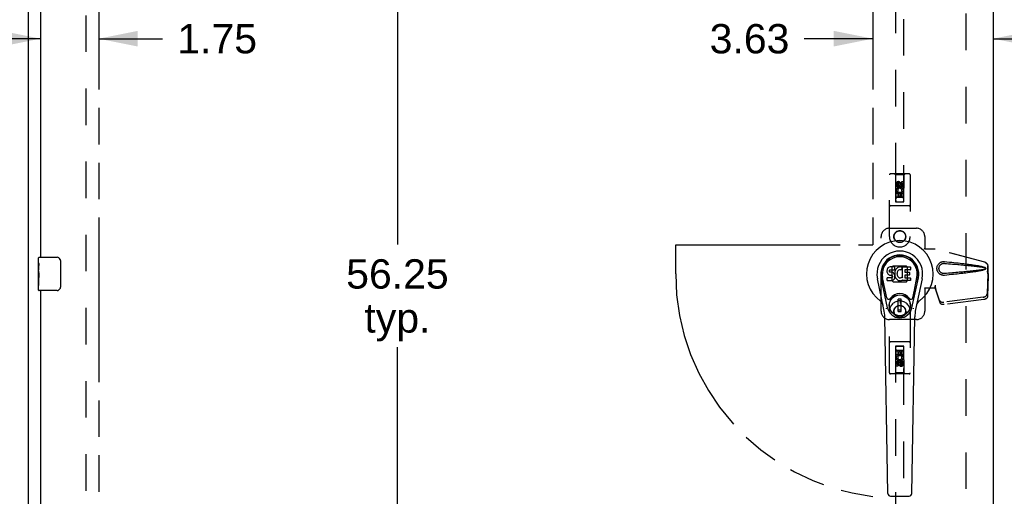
# Model space of a CAD drawing. Header units: inches. Extents: x 0 to 200, y 0 to 130.
# Tile 7 of 21: x 34 to 63, y 64 to 78. Entities that reach past the tile are written whole.
import ezdxf

# ---------------------------------------------------------------- set-up
doc = ezdxf.new("R2010")
doc.units = ezdxf.units.IN
doc.header["$LTSCALE"] = 11.011777
doc.header["$MEASUREMENT"] = 0
doc.linetypes.add('HIDDEN', pattern=[0.2, 0.1, -0.1])
doc.linetypes.add('PHANTOM', pattern=[0.8, 0.45, -0.05, 0.1, -0.05, 0.1, -0.05])
doc.layers.get('0').update_dxf_attribs({"linetype": 'CONTINUOUS'})
for name, color, linetype in [('02___PRT_ALL_AXES', 7, 'CONTINUOUS'), ('AVAILABLE_DOOR_SPACE', 7, 'CONTINUOUS'), ('DEFAULT_2', 8, 'HIDDEN'), ('DIMENSIONS', 7, 'CONTINUOUS')]:
    doc.layers.add(name, color=color, linetype=linetype)
doc.styles.get("Standard").update_dxf_attribs({"font": 'arial.ttf'})
doc.dimstyles.new('DIMSTYLE_1', dxfattribs={"dimtxt": 0.883298, "dimasz": 1.17773, "dimexe": 0.09, "dimexo": 0.07, "dimgap": 0.0375, "dimtad": 0, "dimtih": 1, "dimtoh": 1, "dimzin": 4, "dimdsep": 46, "dimtxsty": 'Standard', "dimblk": '_FILLED', "dimblk1": '_FILLED', "dimblk2": '_FILLED', "dimcen": 0.09, "dimazin": 1, "dimtfac": 1, "dimtdec": 3, "dimtofl": 0, "dimtmove": 0, "dimatfit": 3, "dimldrblk": '_FILLED', "dimfxl": 0, "dimtolj": 1, "dimtzin": 4, "dimarcsym": 0})

# ---------------------------------------------------------------- blocks, each defined once
blk = doc.blocks.new('_FILLED')
at = {"color": 0, "linetype": 'ByBlock'}
blk.add_solid([(0, 0), (-1, 0.2), (-1, -0.2)], dxfattribs=at)
blk = doc.blocks.new('*D8')
at = {"layer": 'DIMENSIONS', "color": 2, "linetype": 'Continuous'}
for p, q in [((34.253, 77.32), (31.897, 77.32)), ((36.003, 77.32), (37.927, 77.32))]:
    blk.add_line(p, q, dxfattribs=at)
at = {"layer": 'DIMENSIONS', "color": 2, "linetype": 'Continuous', "xscale": 1.1777301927, "yscale": 1.1777301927, "zscale": 1.1777301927}
blk.add_blockref('_FILLED', (34.253, 77.32), dxfattribs=at)
at = {"layer": 'DIMENSIONS', "color": 2, "linetype": 'Continuous', "xscale": 1.1777301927, "yscale": 1.1777301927, "zscale": 1.1777301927, "rotation": 180}
blk.add_blockref('_FILLED', (36.003, 77.32), dxfattribs=at)
at = {"layer": 'DIMENSIONS', "color": 2, "linetype": 'Continuous', "insert": (38.369, 77.761), "char_height": 0.8833, "width": 2.40034, "attachment_point": 1, "line_spacing_factor": 0.9}
blk.add_mtext('1.75', dxfattribs=at)
blk = doc.blocks.new('*D10')
at = {"layer": 'DIMENSIONS', "color": 2, "linetype": 'Continuous'}
for p, q in [((59.315, 77.32), (57.244, 77.32)), ((62.94, 77.32), (65.296, 77.32))]:
    blk.add_line(p, q, dxfattribs=at)
at = {"layer": 'DIMENSIONS', "color": 2, "linetype": 'Continuous', "xscale": 1.1777301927, "yscale": 1.1777301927, "zscale": 1.1777301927}
blk.add_blockref('_FILLED', (59.315, 77.32), dxfattribs=at)
at = {"layer": 'DIMENSIONS', "color": 2, "linetype": 'Continuous', "xscale": 1.1777301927, "yscale": 1.1777301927, "zscale": 1.1777301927, "rotation": 180}
blk.add_blockref('_FILLED', (62.94, 77.32), dxfattribs=at)
at = {"layer": 'DIMENSIONS', "color": 2, "linetype": 'Continuous', "insert": (56.803, 77.761), "char_height": 0.8833, "width": 2.40034, "attachment_point": 3, "line_spacing_factor": 0.9}
blk.add_mtext('3.63', dxfattribs=at)
blk = doc.blocks.new('*D11')
at = {"layer": 'DIMENSIONS', "color": 2, "linetype": 'Continuous'}
for p, q in [((45.859, 98.36), (43.939, 98.36)), ((44.999, 98.36), (44.999, 71.118)), ((44.999, 42.11), (44.999, 68.027))]:
    blk.add_line(p, q, dxfattribs=at)
at = {"layer": 'DIMENSIONS', "color": 2, "linetype": 'Continuous', "xscale": 1.1777301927, "yscale": 1.1777301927, "zscale": 1.1777301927}
for p, rotation in [((44.999, 98.36), 90), ((44.999, 42.11), 270)]:
    blk.add_blockref('_FILLED', p, dxfattribs=dict(at, rotation=rotation))
at = {"layer": 'DIMENSIONS', "color": 2, "linetype": 'Continuous', "insert": (44.999, 70.677), "char_height": 0.8833, "width": 3.08662, "attachment_point": 2, "line_spacing_factor": 0.9}
blk.add_mtext('56.25\\Ptyp.', dxfattribs=at)
blk = doc.blocks.new('*D20')
at = {"layer": 'DIMENSIONS', "color": 2, "linetype": 'Continuous'}
for p, q in [((64.815, 80.531), (62.46, 80.531)), ((68.44, 80.531), (70.422, 80.531))]:
    blk.add_line(p, q, dxfattribs=at)
at = {"layer": 'DIMENSIONS', "color": 2, "linetype": 'Continuous', "xscale": 1.1777301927, "yscale": 1.1777301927, "zscale": 1.1777301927}
blk.add_blockref('_FILLED', (64.815, 80.531), dxfattribs=at)
at = {"layer": 'DIMENSIONS', "color": 2, "linetype": 'Continuous', "xscale": 1.1777301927, "yscale": 1.1777301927, "zscale": 1.1777301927, "rotation": 180}
blk.add_blockref('_FILLED', (68.44, 80.531), dxfattribs=at)
at = {"layer": 'DIMENSIONS', "color": 2, "linetype": 'Continuous', "insert": (70.863, 80.972), "char_height": 0.8833, "width": 2.40034, "attachment_point": 1, "line_spacing_factor": 0.9}
blk.add_mtext('3.63', dxfattribs=at)

msp = doc.modelspace()

# ---------------------------------------------------------------- linework, layer by layer
at = {"color": 3, "linetype": 'Continuous'}
for p, q in [((33.878, 100.131), (33.878, 40.339)), ((62.94, 99.381), (62.94, 41.089)), ((34.253, 93.985), (34.253, 70.735)), ((34.253, 69.735), (34.253, 46.485))]:
    msp.add_line(p, q, dxfattribs=at)
at = {"color": 7, "linetype": 'Continuous'}
for p, q in [((34.193, 70.574), (34.193, 70.72)), ((34.208, 70.735), (34.748, 70.735)), ((34.848, 70.635), (34.848, 69.835)), ((34.193, 70.316), (34.193, 70.35)), ((59.743, 70.349), (59.742, 70.325)), ((59.742, 70.325), (59.742, 70.302)), ((59.742, 70.302), (59.746, 70.278)), ((59.749, 70.373), (59.743, 70.349)), ((59.746, 70.278), (59.755, 70.256)), ((59.758, 70.395), (59.749, 70.373)), ((59.772, 70.415), (59.758, 70.395)), ((59.78, 70.423), (59.772, 70.415)), ((59.79, 70.429), (59.78, 70.423)), ((59.811, 70.439), (59.79, 70.429)), ((59.835, 70.446), (59.811, 70.439)), ((59.813, 70.329), (59.815, 70.344)), ((59.813, 70.314), (59.813, 70.329)), ((59.813, 70.306), (59.813, 70.314)), ((59.816, 70.299), (59.813, 70.306)), ((59.815, 70.344), (59.819, 70.351)), ((59.82, 70.293), (59.816, 70.299)), ((59.819, 70.351), (59.824, 70.355)), ((59.826, 70.289), (59.82, 70.293)), ((59.824, 70.355), (59.839, 70.36)), ((59.841, 70.285), (59.826, 70.289)), ((59.974, 70.446), (59.835, 70.446)), ((59.839, 70.36), (59.853, 70.361)), ((59.865, 70.285), (59.841, 70.285)), ((59.853, 70.361), (59.966, 70.361)), ((59.889, 70.284), (59.865, 70.285)), ((59.912, 70.279), (59.889, 70.284)), ((59.923, 70.274), (59.912, 70.279)), ((59.933, 70.267), (59.923, 70.274)), ((59.966, 70.361), (59.972, 70.361)), ((59.972, 70.361), (59.974, 70.367)), ((59.976, 70.403), (59.974, 70.446)), ((59.974, 70.367), (59.975, 70.38)), ((59.978, 70.282), (59.974, 70.238)), ((59.975, 70.38), (59.976, 70.403)), ((59.983, 70.304), (59.978, 70.282)), ((59.989, 70.326), (59.983, 70.304)), ((59.997, 70.346), (59.989, 70.326)), ((60.008, 70.366), (59.997, 70.346)), ((60.021, 70.384), (60.008, 70.366)), ((60.036, 70.401), (60.021, 70.384)), ((60.052, 70.416), (60.036, 70.401)), ((60.047, 70.28), (60.044, 70.254)), ((60.051, 70.293), (60.047, 70.28)), ((60.057, 70.305), (60.051, 70.293)), ((60.07, 70.429), (60.052, 70.416)), ((60.071, 70.328), (60.057, 70.305)), ((60.091, 70.438), (60.07, 70.429)), ((60.079, 70.338), (60.071, 70.328)), ((60.09, 70.346), (60.079, 70.338)), ((60.115, 70.356), (60.09, 70.346)), ((60.112, 70.443), (60.091, 70.438)), ((60.134, 70.445), (60.112, 70.443)), ((60.128, 70.36), (60.115, 70.356)), ((60.141, 70.359), (60.128, 70.36)), ((60.157, 70.444), (60.134, 70.445)), ((60.154, 70.356), (60.141, 70.359)), ((60.167, 70.351), (60.154, 70.356)), ((60.168, 70.443), (60.157, 70.444)), ((60.179, 70.439), (60.168, 70.443)), ((60.199, 70.422), (60.173, 70.354)), ((60.197, 70.427), (60.179, 70.439)), ((60.207, 70.119), (60.207, 70.444)), ((60.207, 70.444), (60.444, 70.444)), ((60.278, 70.356), (60.278, 70.289)), ((60.444, 70.361), (60.282, 70.361)), ((60.282, 70.284), (60.413, 70.284)), ((60.418, 70.28), (60.418, 70.207)), ((60.449, 70.44), (60.449, 70.365)), ((34.193, 70.119), (34.193, 70.151)), ((59.651, 69.165), (59.454, 70.091)), ((59.762, 69.212), (59.569, 70.116)), ((59.618, 69.89), (59.573, 70.117)), ((59.685, 69.743), (59.611, 70.124)), ((59.744, 70.04), (59.744, 70.115)), ((59.808, 70.12), (59.749, 70.119)), ((59.749, 70.035), (59.893, 70.035)), ((59.755, 70.256), (59.767, 70.236)), ((59.767, 70.236), (59.784, 70.218)), ((59.784, 70.218), (59.804, 70.205)), ((59.804, 70.205), (59.815, 70.201)), ((59.869, 70.12), (59.808, 70.12)), ((59.815, 70.201), (59.827, 70.199)), ((59.827, 70.199), (59.874, 70.199)), ((59.884, 70.121), (59.869, 70.12)), ((59.874, 70.199), (59.882, 70.198)), ((59.882, 70.198), (59.889, 70.195)), ((59.89, 70.124), (59.884, 70.121)), ((59.889, 70.195), (59.895, 70.191)), ((59.896, 70.13), (59.89, 70.124)), ((59.893, 70.035), (59.905, 70.036)), ((59.895, 70.191), (59.9, 70.185)), ((59.905, 70.142), (59.896, 70.13)), ((59.9, 70.185), (59.906, 70.171)), ((59.908, 70.149), (59.905, 70.142)), ((59.905, 70.036), (59.916, 70.04)), ((59.906, 70.171), (59.908, 70.156)), ((59.908, 70.156), (59.908, 70.149)), ((59.916, 70.04), (59.936, 70.054)), ((59.95, 70.251), (59.933, 70.267)), ((59.936, 70.054), (59.953, 70.071)), ((59.963, 70.23), (59.95, 70.251)), ((59.953, 70.071), (59.96, 70.081)), ((59.96, 70.081), (59.965, 70.092)), ((59.973, 70.208), (59.963, 70.23)), ((59.965, 70.092), (59.974, 70.114)), ((59.979, 70.185), (59.973, 70.208)), ((59.974, 70.238), (59.975, 70.216)), ((59.974, 70.114), (59.98, 70.137)), ((59.975, 70.216), (59.978, 70.194)), ((59.978, 70.194), (59.982, 70.172)), ((59.982, 70.161), (59.979, 70.185)), ((59.98, 70.137), (59.982, 70.161)), ((59.982, 70.172), (59.989, 70.151)), ((59.989, 70.151), (60.011, 70.111)), ((60.011, 70.111), (60.023, 70.093)), ((60.023, 70.093), (60.038, 70.076)), ((60.038, 70.076), (60.055, 70.061)), ((60.044, 70.254), (60.043, 70.227)), ((60.043, 70.227), (60.045, 70.213)), ((60.045, 70.213), (60.048, 70.201)), ((60.048, 70.201), (60.058, 70.176)), ((60.055, 70.061), (60.072, 70.048)), ((60.058, 70.176), (60.071, 70.153)), ((60.071, 70.153), (60.08, 70.143)), ((60.072, 70.048), (60.082, 70.042)), ((60.08, 70.143), (60.09, 70.134)), ((60.082, 70.042), (60.092, 70.039)), ((60.09, 70.134), (60.101, 70.126)), ((60.092, 70.039), (60.114, 70.033)), ((60.101, 70.126), (60.113, 70.122)), ((60.113, 70.122), (60.127, 70.119)), ((60.114, 70.033), (60.136, 70.031)), ((60.127, 70.119), (60.14, 70.119)), ((60.136, 70.031), (60.158, 70.034)), ((60.14, 70.119), (60.153, 70.121)), ((60.153, 70.121), (60.166, 70.125)), ((60.158, 70.034), (60.18, 70.04)), ((60.166, 70.125), (60.178, 70.13)), ((60.178, 70.13), (60.189, 70.138)), ((60.18, 70.04), (60.199, 70.052)), ((60.196, 70.137), (60.207, 70.119)), ((60.199, 70.052), (60.199, 70.052)), ((60.209, 70.052), (60.199, 70.052)), ((60.209, 70.039), (60.209, 70.052)), ((60.445, 70.035), (60.214, 70.035)), ((60.279, 70.198), (60.279, 70.12)), ((60.413, 70.202), (60.283, 70.202)), ((60.283, 70.116), (60.445, 70.116)), ((60.449, 70.111), (60.449, 70.039)), ((60.494, 69.212), (60.686, 70.116)), ((60.57, 69.743), (60.645, 70.124)), ((60.802, 70.091), (60.604, 69.165)), ((60.638, 69.89), (60.682, 70.117)), ((34.193, 69.75), (34.193, 69.889)), ((34.748, 69.735), (34.208, 69.735)), ((59.733, 69.518), (59.685, 69.743)), ((60.522, 69.518), (60.57, 69.743)), ((60.082, 69.103), (60.082, 69.477)), ((60.173, 69.477), (60.082, 69.477)), ((60.082, 69.438), (60.173, 69.438)), ((60.134, 69.438), (60.134, 69.359)), ((60.173, 69.103), (60.173, 69.477)), ((60.173, 69.143), (60.082, 69.143)), ((60.082, 69.103), (60.173, 69.103)), ((60.173, 69.359), (60.134, 69.359)), ((59.77, 63.619), (59.677, 68.94)), ((60.486, 63.619), (60.579, 68.94)), ((59.849, 63.542), (60.407, 63.542))]:
    msp.add_line(p, q, dxfattribs=at)
for points in [[(34.841, 70.671), (34.843, 70.665), (34.845, 70.659), (34.846, 70.653), (34.847, 70.647), (34.847, 70.641), (34.848, 70.635)], [(34.848, 69.835), (34.847, 69.829), (34.847, 69.822), (34.846, 69.816), (34.845, 69.81), (34.843, 69.804), (34.841, 69.799)], [(59.729, 69.182), (59.728, 69.187), (59.726, 69.193), (59.725, 69.199), (59.723, 69.204)], [(60.532, 69.204), (60.531, 69.199), (60.529, 69.193), (60.528, 69.187), (60.526, 69.182)]]:
    msp.add_lwpolyline(points, dxfattribs=at)
for radius in [0.317, 0.313]:
    msp.add_circle((60.128, 69.29), radius, dxfattribs=at)
for centre, radius, start, end in [((60.128, 70.235), 1.004, 305.5066, 234.4934), ((60.128, 70.235), 0.689, 347.9703, 192.0297), ((34.208, 70.72), 0.015, 90, 180), ((34.748, 70.635), 0.1, 21.1999, 90), ((60.128, 70.235), 0.571, 347.9703, 192.0297), ((60.128, 70.225), 0.527, 348.9402, 191.0594), ((60.168, 70.356), 0.00448, 246.1578, 339.0016), ((60.195, 70.424), 0.00448, 339.0016, 51.8729), ((60.282, 70.356), 0.00448, 90, 180), ((60.282, 70.289), 0.00448, 180, 270), ((60.413, 70.28), 0.00448, 0, 90), ((60.444, 70.44), 0.00448, 0, 90), ((60.444, 70.365), 0.00448, 270, 360), ((59.749, 70.115), 0.00448, 90, 180.0119), ((59.749, 70.04), 0.00483, 180, 270), ((60.192, 70.134), 0.00448, 34.0893, 127.3444), ((60.214, 70.039), 0.00448, 180, 270), ((60.283, 70.198), 0.00448, 90, 180), ((60.283, 70.12), 0.00448, 180, 270), ((60.413, 70.207), 0.00448, 270, 360), ((60.445, 70.111), 0.00448, 0, 90), ((60.445, 70.039), 0.00448, 270, 360), ((34.208, 69.75), 0.015, 180, 270), ((34.748, 69.835), 0.1, 270, 338.7946), ((59.43, 69.257), 0.197, 12.0297, 54.4934), ((59.791, 69.53), 0.0591, 192.0297, 324.5763), ((60.128, 69.29), 0.354, 35.4237, 144.5763), ((60.465, 69.53), 0.0591, 215.4237, 347.9703), ((60.825, 69.257), 0.197, 125.5066, 167.9703), ((58.496, 68.919), 1.181, 1, 12.0297), ((60.128, 69.29), 0.374, 192.0297, 347.9703), ((61.759, 68.919), 1.181, 167.9703, 179), ((59.849, 63.621), 0.0787, 181, 270), ((60.407, 63.621), 0.0787, 270, 359)]:
    msp.add_arc(centre, radius, start, end, dxfattribs=at)
msp.add_ellipse((60.128, 70.225), major_axis=(0, 0.565), ratio=0.999848, start_param=-1.76365, end_param=1.76365, dxfattribs=at)
at = {"layer": '02___PRT_ALL_AXES', "color": 8, "linetype": 'HIDDEN'}
for p, q in [((60.021, 72.858), (60.021, 72.95)), ((60.064, 72.95), (60.064, 72.858)), ((60.107, 72.921), (60.107, 72.95)), ((60.148, 72.964), (60.148, 72.918)), ((60.192, 72.921), (60.192, 73.014)), ((60.192, 73.014), (60.234, 73.014)), ((60.234, 73.014), (60.234, 72.921)), ((60.064, 72.858), (60.021, 72.858)), ((60.021, 72.545), (60.021, 72.701)), ((60.021, 72.701), (60.199, 72.701)), ((60.069, 72.726), (60.03, 72.709)), ((60.064, 72.659), (60.064, 72.545)), ((60.106, 72.659), (60.064, 72.659)), ((60.106, 72.567), (60.106, 72.659)), ((60.148, 72.659), (60.148, 72.567)), ((60.192, 72.659), (60.148, 72.659)), ((60.199, 72.701), (60.18, 72.714)), ((60.192, 72.545), (60.192, 72.659)), ((60.224, 72.705), (60.222, 72.701)), ((60.222, 72.701), (60.234, 72.701)), ((60.234, 72.701), (60.234, 72.545)), ((60.064, 72.545), (60.021, 72.545)), ((60.148, 72.567), (60.106, 72.567)), ((60.234, 72.545), (60.192, 72.545)), ((60.021, 67.768), (60.021, 67.924)), ((60.021, 67.924), (60.064, 67.924)), ((60.064, 67.924), (60.064, 67.811)), ((60.107, 67.811), (60.107, 67.903)), ((60.107, 67.903), (60.15, 67.903)), ((60.15, 67.903), (60.15, 67.811)), ((60.192, 67.811), (60.192, 67.924)), ((60.192, 67.924), (60.234, 67.924)), ((60.234, 67.924), (60.234, 67.768)), ((60.033, 67.768), (60.021, 67.768)), ((60.032, 67.765), (60.033, 67.768)), ((60.057, 67.768), (60.075, 67.755)), ((60.234, 67.768), (60.057, 67.768)), ((60.064, 67.811), (60.107, 67.811)), ((60.15, 67.811), (60.192, 67.811)), ((60.186, 67.744), (60.225, 67.761)), ((60.192, 67.52), (60.192, 67.612)), ((60.192, 67.612), (60.234, 67.612)), ((60.234, 67.612), (60.234, 67.52)), ((60.021, 67.456), (60.021, 67.548)), ((60.064, 67.456), (60.021, 67.456)), ((60.064, 67.548), (60.064, 67.456)), ((60.107, 67.506), (60.107, 67.552)), ((60.148, 67.548), (60.148, 67.52))]:
    msp.add_line(p, q, dxfattribs=at)
at = {"layer": '02___PRT_ALL_AXES', "color": 7, "linetype": 'Continuous'}
for p, q in [((34.193, 70.574), (34.193, 70.72)), ((34.193, 70.316), (34.193, 70.573)), ((34.198, 70.518), (34.193, 70.518)), ((34.193, 70.35), (34.2, 70.35)), ((34.193, 69.75), (34.193, 70.314)), ((34.194, 70.287), (34.193, 70.287)), ((34.194, 70.289), (34.196, 70.267)), ((34.2, 70.35), (34.2, 70.486)), ((34.193, 70.155), (34.199, 70.155)), ((34.193, 70.119), (34.2, 70.119)), ((34.193, 70.057), (34.2, 70.057)), ((34.2, 69.889), (34.2, 70.119)), ((34.193, 69.889), (34.2, 69.889))]:
    msp.add_line(p, q, dxfattribs=at)
for points in [[(34.193, 70.574), (34.193, 70.57), (34.193, 70.566), (34.194, 70.56), (34.195, 70.547)], [(34.193, 70.316), (34.193, 70.308), (34.193, 70.299), (34.194, 70.289)], [(34.195, 70.547), (34.196, 70.54), (34.197, 70.532), (34.198, 70.523)], [(34.198, 70.523), (34.199, 70.514), (34.199, 70.505), (34.2, 70.496), (34.2, 70.486)], [(34.196, 70.267), (34.197, 70.255), (34.198, 70.243), (34.199, 70.231), (34.199, 70.218), (34.2, 70.206), (34.2, 70.193), (34.2, 70.18), (34.199, 70.167), (34.199, 70.155), (34.198, 70.142), (34.197, 70.13)]]:
    msp.add_lwpolyline(points, dxfattribs=at)
at = {"layer": '02___PRT_ALL_AXES', "color": 8, "linetype": 'HIDDEN'}
for centre, radius in [((60.128, 72.907), 0.085), ((60.128, 71.36), 0.172), ((60.128, 69.11), 0.172), ((60.128, 67.562), 0.085)]:
    msp.add_circle(centre, radius, dxfattribs=at)
for centre, radius, start, end in [((60.085, 72.95), 0.0644, 12.2995, 180.0775), ((60.085, 72.95), 0.0219, 359.9011, 180), ((60.128, 72.751), 0.107, 334.2636, 203.4027), ((60.128, 72.751), 0.0639, 324.8895, 203.4026), ((60.171, 72.921), 0.0635, 180, 360), ((60.17, 72.921), 0.0219, 190.307, 360), ((60.128, 67.719), 0.107, 154.2636, 23.4027), ((60.085, 67.548), 0.0635, 0, 180), ((60.128, 67.719), 0.0639, 144.8895, 23.4026), ((60.086, 67.548), 0.0219, 10.307, 180), ((60.17, 67.52), 0.0644, 192.2995, 0.0775), ((60.17, 67.52), 0.0219, 179.9011, 360)]:
    msp.add_arc(centre, radius, start, end, dxfattribs=at)
at = {"layer": '02___PRT_ALL_AXES', "color": 7, "linetype": 'Continuous'}
msp.add_ellipse((34.456, 70.151), major_axis=(0.263, 0), ratio=0.432808, start_param=3.141593, end_param=3.321581, dxfattribs=at)
at = {"layer": 'AVAILABLE_DOOR_SPACE', "color": 4, "linetype": 'PHANTOM'}
for p, q in [((36.003, 98.36), (36.003, 42.11)), ((59.315, 98.36), (59.315, 71.11)), ((53.378, 70.235), (53.378, 71.11)), ((53.378, 71.11), (59.315, 71.11))]:
    msp.add_line(p, q, dxfattribs=at)
msp.add_arc((60.128, 70.235), 6.75, 180, 263.0865, dxfattribs=at)
at = {"layer": 'DEFAULT_2', "color": 8, "linetype": 'HIDDEN'}
for p, q in [((35.628, 41.683), (35.628, 98.787)), ((62.128, 41.735), (62.128, 98.735)), ((60.003, 98.407), (60.003, 72.405)), ((60.253, 72.405), (60.253, 98.407)), ((60.41, 73.247), (59.845, 73.247)), ((59.998, 73.217), (59.968, 73.247)), ((60.258, 73.217), (60.288, 73.247)), ((59.815, 71.36), (59.815, 73.217)), ((59.998, 73.217), (60.001, 72.407)), ((60.258, 73.217), (59.998, 73.217)), ((60.128, 72.979), (60.065, 72.943)), ((60.065, 72.943), (60.065, 72.871)), ((60.065, 72.943), (60.075, 72.937)), ((60.128, 72.968), (60.075, 72.937)), ((60.128, 72.979), (60.128, 72.968)), ((60.19, 72.943), (60.128, 72.979)), ((60.18, 72.937), (60.128, 72.968)), ((60.19, 72.943), (60.18, 72.937)), ((60.19, 72.871), (60.19, 72.943)), ((60.254, 72.407), (60.258, 73.217)), ((60.44, 73.217), (60.44, 71.36)), ((60.255, 72.657), (60, 72.657)), ((60.065, 72.871), (60.075, 72.877)), ((60.065, 72.871), (60.128, 72.835)), ((60.075, 72.937), (60.075, 72.877)), ((60.075, 72.877), (60.128, 72.846)), ((60.128, 72.846), (60.18, 72.877)), ((60.128, 72.835), (60.19, 72.871)), ((60.128, 72.835), (60.128, 72.846)), ((60.18, 72.877), (60.18, 72.937)), ((60.19, 72.871), (60.18, 72.877)), ((60.001, 72.407), (60.254, 72.407)), ((60.003, 72.409), (60.253, 72.409)), ((60.003, 72.405), (60.253, 72.405)), ((60.213, 72.532), (60.043, 72.532)), ((60.41, 72.282), (59.845, 72.282)), ((59.815, 71.61), (60.628, 71.61)), ((59.565, 69.11), (59.565, 71.36)), ((60.878, 71.36), (60.878, 71.007)), ((60.875, 70.99), (60.878, 71.007)), ((60.875, 70.99), (61.196, 70.99)), ((60.882, 70.99), (60.878, 71.007)), ((62.685, 70.588), (61.188, 70.99)), ((62.693, 70.588), (61.196, 70.99)), ((59.927, 70.471), (59.891, 70.436)), ((59.891, 70.436), (59.891, 70.034)), ((60.329, 70.471), (59.927, 70.471)), ((60.364, 70.436), (60.329, 70.471)), ((60.364, 70.034), (60.364, 70.436)), ((62.756, 70.319), (62.778, 70.237)), ((62.764, 70.319), (62.786, 70.237)), ((62.778, 70.237), (62.778, 70.467)), ((62.786, 70.237), (62.786, 70.467)), ((59.891, 70.034), (59.927, 69.998)), ((59.927, 69.998), (60.329, 69.998)), ((60.329, 69.998), (60.364, 70.034)), ((62.777, 70.248), (62.758, 69.633)), ((62.791, 70.177), (62.772, 69.562)), ((62.777, 70.248), (62.791, 70.177)), ((62.786, 70.237), (62.778, 70.237)), ((62.779, 70.265), (62.788, 70.208)), ((62.788, 70.208), (62.789, 70.198)), ((62.789, 70.198), (62.79, 70.187)), ((62.79, 70.187), (62.791, 70.177)), ((60.875, 69.81), (60.878, 69.793)), ((61.196, 69.81), (60.875, 69.81)), ((60.882, 69.81), (60.878, 69.793)), ((60.878, 69.793), (60.878, 69.11)), ((61.188, 69.897), (61.188, 69.81)), ((61.196, 69.897), (61.188, 69.897)), ((61.326, 69.439), (61.194, 69.823)), ((61.208, 69.752), (61.194, 69.823)), ((61.196, 69.897), (61.196, 69.81)), ((61.204, 69.783), (61.208, 69.752)), ((61.34, 69.368), (61.208, 69.752)), ((62.64, 69.534), (61.453, 69.382)), ((62.654, 69.463), (61.467, 69.311)), ((59.815, 67.252), (59.815, 69.11)), ((60.44, 69.11), (60.44, 67.252)), ((60.628, 68.86), (59.815, 68.86)), ((60.41, 68.187), (59.845, 68.187)), ((60.001, 68.062), (59.998, 67.252)), ((60.001, 68.062), (60.254, 68.062)), ((60.003, 68.064), (60.003, 42.062)), ((60.253, 68.064), (60.003, 68.064)), ((60.253, 68.061), (60.003, 68.061)), ((60.043, 67.937), (60.213, 67.937)), ((60.253, 42.062), (60.253, 68.064)), ((60.258, 67.252), (60.254, 68.062)), ((60, 67.812), (60.255, 67.812)), ((60.128, 67.635), (60.065, 67.599)), ((60.128, 67.623), (60.075, 67.593)), ((60.128, 67.635), (60.128, 67.623)), ((60.19, 67.599), (60.128, 67.635)), ((60.18, 67.593), (60.128, 67.623)), ((60.065, 67.599), (60.065, 67.527)), ((60.065, 67.599), (60.075, 67.593)), ((60.065, 67.527), (60.075, 67.532)), ((60.065, 67.527), (60.128, 67.49)), ((60.075, 67.593), (60.075, 67.532)), ((60.075, 67.532), (60.128, 67.502)), ((60.128, 67.502), (60.18, 67.532)), ((60.128, 67.49), (60.19, 67.527)), ((60.128, 67.49), (60.128, 67.502)), ((60.19, 67.599), (60.18, 67.593)), ((60.18, 67.532), (60.18, 67.593)), ((60.19, 67.527), (60.18, 67.532)), ((60.19, 67.527), (60.19, 67.599)), ((60.41, 67.222), (59.845, 67.222)), ((59.998, 67.252), (59.968, 67.222)), ((60.258, 67.252), (59.998, 67.252)), ((60.258, 67.252), (60.288, 67.222))]:
    msp.add_line(p, q, dxfattribs=at)
for points in [[(61.472, 70.192), (61.459, 70.191), (61.446, 70.191), (61.433, 70.192), (61.42, 70.193), (61.407, 70.196), (61.395, 70.199), (61.383, 70.203), (61.371, 70.208), (61.359, 70.213), (61.347, 70.219), (61.336, 70.226), (61.325, 70.235), (61.313, 70.244), (61.302, 70.256), (61.291, 70.268), (61.281, 70.282), (61.271, 70.298), (61.263, 70.314), (61.257, 70.33), (61.252, 70.347), (61.248, 70.364), (61.246, 70.382), (61.245, 70.399), (61.246, 70.416), (61.248, 70.434), (61.251, 70.451), (61.256, 70.468), (61.263, 70.484), (61.271, 70.501), (61.28, 70.516), (61.29, 70.53), (61.301, 70.543), (61.312, 70.554), (61.324, 70.564), (61.335, 70.572), (61.346, 70.58), (61.358, 70.586), (61.37, 70.592), (61.382, 70.597), (61.394, 70.601), (61.407, 70.604), (61.42, 70.606), (61.433, 70.608)], [(61.433, 70.608), (61.446, 70.609), (61.459, 70.609), (61.472, 70.608)], [(61.472, 70.608), (61.547, 70.6), (61.62, 70.593), (61.69, 70.586), (61.756, 70.579), (61.821, 70.572), (61.882, 70.565), (61.941, 70.558), (61.998, 70.552), (62.052, 70.545), (62.104, 70.539), (62.154, 70.533), (62.201, 70.527), (62.247, 70.521), (62.291, 70.515), (62.333, 70.509), (62.374, 70.503), (62.412, 70.497), (62.449, 70.491), (62.484, 70.485), (62.518, 70.478), (62.55, 70.472), (62.581, 70.465), (62.611, 70.459), (62.639, 70.451), (62.665, 70.443), (62.69, 70.435)], [(62.685, 70.588), (62.698, 70.583), (62.711, 70.578), (62.722, 70.571), (62.733, 70.563), (62.743, 70.553), (62.752, 70.543), (62.76, 70.532), (62.766, 70.52), (62.771, 70.507), (62.775, 70.494), (62.777, 70.48), (62.778, 70.467)], [(62.786, 70.467), (62.785, 70.48), (62.783, 70.494), (62.779, 70.507), (62.774, 70.52), (62.767, 70.532), (62.76, 70.543), (62.751, 70.553), (62.741, 70.563), (62.73, 70.571), (62.718, 70.578), (62.706, 70.583), (62.693, 70.588)], [(61.472, 70.245), (61.462, 70.245), (61.453, 70.245), (61.444, 70.246), (61.434, 70.247), (61.425, 70.249), (61.416, 70.251), (61.407, 70.254), (61.398, 70.258), (61.39, 70.262), (61.382, 70.266), (61.373, 70.272), (61.365, 70.278), (61.357, 70.285), (61.349, 70.293), (61.341, 70.302), (61.334, 70.312), (61.327, 70.323), (61.321, 70.334), (61.317, 70.345), (61.313, 70.357), (61.311, 70.367), (61.309, 70.378), (61.308, 70.389), (61.307, 70.399), (61.308, 70.409), (61.309, 70.42), (61.31, 70.431), (61.313, 70.441), (61.316, 70.453), (61.321, 70.464), (61.326, 70.475), (61.333, 70.486), (61.34, 70.496), (61.348, 70.506), (61.356, 70.514), (61.364, 70.521), (61.372, 70.527), (61.381, 70.533), (61.389, 70.538), (61.398, 70.542), (61.406, 70.545), (61.415, 70.548), (61.424, 70.551), (61.434, 70.553), (61.443, 70.554), (61.453, 70.555), (61.462, 70.555), (61.472, 70.554)], [(61.472, 70.554), (61.535, 70.549), (61.596, 70.544), (61.655, 70.539), (61.712, 70.534), (61.767, 70.529), (61.82, 70.525), (61.871, 70.52), (61.919, 70.516), (61.966, 70.511), (62.011, 70.507), (62.054, 70.503), (62.096, 70.499), (62.135, 70.496), (62.173, 70.492), (62.209, 70.488), (62.243, 70.485), (62.276, 70.481), (62.307, 70.478), (62.337, 70.475), (62.366, 70.472), (62.395, 70.469), (62.422, 70.465), (62.449, 70.462), (62.476, 70.459), (62.503, 70.455), (62.53, 70.452), (62.557, 70.448), (62.584, 70.444), (62.61, 70.44), (62.637, 70.435), (62.664, 70.43), (62.69, 70.424)], [(62.69, 70.376), (62.664, 70.37), (62.637, 70.364), (62.611, 70.36), (62.584, 70.356), (62.557, 70.352), (62.53, 70.348), (62.504, 70.344), (62.477, 70.341), (62.45, 70.338), (62.423, 70.334), (62.395, 70.331), (62.367, 70.328), (62.338, 70.325), (62.308, 70.322), (62.277, 70.318), (62.244, 70.315), (62.21, 70.311), (62.174, 70.308), (62.136, 70.304), (62.096, 70.3), (62.055, 70.297), (62.012, 70.292), (61.967, 70.288), (61.92, 70.284), (61.871, 70.28), (61.82, 70.275), (61.768, 70.271), (61.713, 70.266), (61.656, 70.261), (61.596, 70.256), (61.535, 70.251), (61.472, 70.245)], [(62.69, 70.365), (62.667, 70.357), (62.643, 70.35), (62.618, 70.343), (62.591, 70.336), (62.564, 70.33), (62.534, 70.325), (62.504, 70.319), (62.472, 70.313), (62.439, 70.307), (62.405, 70.302), (62.369, 70.296), (62.331, 70.291), (62.292, 70.285), (62.251, 70.28), (62.209, 70.274), (62.165, 70.268), (62.119, 70.262), (62.071, 70.257), (62.021, 70.251), (61.969, 70.245), (61.916, 70.238), (61.859, 70.232), (61.801, 70.226), (61.74, 70.219), (61.677, 70.213), (61.611, 70.206), (61.543, 70.199), (61.472, 70.192)], [(62.69, 70.435), (62.696, 70.432), (62.701, 70.428), (62.706, 70.423), (62.709, 70.418), (62.712, 70.412), (62.714, 70.406), (62.714, 70.4), (62.714, 70.394), (62.712, 70.388), (62.71, 70.382), (62.706, 70.377), (62.701, 70.372), (62.696, 70.368), (62.69, 70.365)], [(62.69, 70.424), (62.695, 70.422), (62.7, 70.42), (62.703, 70.416), (62.706, 70.413), (62.709, 70.409), (62.71, 70.404), (62.71, 70.4), (62.71, 70.395), (62.709, 70.391), (62.706, 70.387), (62.703, 70.383), (62.699, 70.38), (62.695, 70.377), (62.69, 70.376)], [(62.756, 70.319), (62.761, 70.299), (62.767, 70.28), (62.772, 70.261), (62.778, 70.243), (62.783, 70.225), (62.788, 70.208)], [(62.764, 70.319), (62.766, 70.309), (62.769, 70.3), (62.772, 70.29), (62.774, 70.281), (62.777, 70.273), (62.779, 70.265)], [(62.779, 70.265), (62.779, 70.262), (62.779, 70.259), (62.778, 70.256), (62.778, 70.254), (62.778, 70.251), (62.777, 70.248)], [(61.188, 69.897), (61.191, 69.877), (61.193, 69.857), (61.196, 69.837), (61.198, 69.818), (61.204, 69.783)], [(61.195, 69.839), (61.195, 69.833), (61.195, 69.831), (61.195, 69.828), (61.194, 69.826), (61.194, 69.823)], [(61.196, 69.897), (61.196, 69.887), (61.195, 69.877)], [(61.195, 69.877), (61.195, 69.857), (61.195, 69.848), (61.195, 69.839)], [(61.202, 69.79), (61.201, 69.801), (61.199, 69.819), (61.197, 69.835), (61.196, 69.849), (61.195, 69.862), (61.195, 69.87)], [(61.326, 69.439), (61.33, 69.43), (61.336, 69.421), (61.343, 69.412), (61.352, 69.405), (61.362, 69.398), (61.373, 69.392), (61.385, 69.388), (61.397, 69.384), (61.411, 69.382), (61.425, 69.381), (61.439, 69.381), (61.453, 69.382)], [(62.64, 69.534), (62.656, 69.537), (62.671, 69.541), (62.685, 69.546), (62.699, 69.553), (62.712, 69.56), (62.723, 69.569), (62.733, 69.579), (62.742, 69.589), (62.748, 69.6), (62.753, 69.611), (62.757, 69.622), (62.758, 69.633)], [(62.772, 69.562), (62.77, 69.551), (62.767, 69.54), (62.762, 69.528), (62.755, 69.518), (62.747, 69.508), (62.737, 69.498), (62.725, 69.489), (62.712, 69.482), (62.699, 69.475), (62.684, 69.47), (62.669, 69.466), (62.654, 69.463)], [(61.467, 69.311), (61.452, 69.31), (61.438, 69.31), (61.424, 69.311), (61.411, 69.313), (61.398, 69.317), (61.386, 69.321), (61.375, 69.327), (61.365, 69.334), (61.357, 69.341), (61.35, 69.35), (61.344, 69.359), (61.34, 69.368)]]:
    msp.add_lwpolyline(points, dxfattribs=at)
for centre, radius in [((60.128, 72.907), 0.0845), ((60.128, 71.36), 0.18), ((60.128, 69.11), 0.18), ((60.128, 67.562), 0.0845)]:
    msp.add_circle(centre, radius, dxfattribs=at)
for centre, radius, start, end in [((59.845, 73.217), 0.03, 90, 180), ((60.41, 73.217), 0.03, 0, 90), ((60.043, 72.492), 0.04, 90, 180), ((60.043, 72.447), 0.04, 180, 270), ((60.213, 72.492), 0.04, 0, 90), ((60.213, 72.447), 0.04, 270, 360), ((59.845, 72.312), 0.03, 180, 270), ((60.41, 72.312), 0.03, 270, 360), ((59.815, 71.36), 0.25, 90, 180), ((60.628, 71.36), 0.25, 0, 90), ((60.128, 71.36), 0.312, 180, 360), ((60.128, 69.11), 0.312, 0, 180), ((59.815, 69.11), 0.25, 180, 270), ((60.628, 69.11), 0.25, 270, 360), ((59.845, 68.157), 0.03, 90, 180), ((60.043, 68.022), 0.04, 90, 180), ((60.043, 67.977), 0.04, 180, 270), ((60.213, 68.022), 0.04, 0, 90), ((60.213, 67.977), 0.04, 270, 360), ((60.41, 68.157), 0.03, 0, 90), ((59.845, 67.252), 0.03, 180, 270), ((60.41, 67.252), 0.03, 270, 360)]:
    msp.add_arc(centre, radius, start, end, dxfattribs=at)

# ---------------------------------------------------------------- dimensions: what is measured, and where the dimension line sits
at = {"layer": 'DIMENSIONS', "color": 2, "linetype": 'Continuous'}
for base, p1, p2, picture, middle in [((64.815243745, 80.530836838), (68.440243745, 71.10985387), (64.815243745, 99.36085387), '*D20', (72.062243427, 80.525911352)), ((34.253, 77.32), (36.003, 98.36), (34.253, 71.942), '*D8', (39.61, 77.315))]:
    dim = msp.add_linear_dim(base=base, p1=p1, p2=p2, angle=180, dimstyle='DIMSTYLE_1', dxfattribs=at)
    dim.commit()
    dim.dimension.update_dxf_attribs({"geometry": picture, "text_midpoint": middle, "dimtype": 160})
dim = msp.add_linear_dim(base=(44.999, 42.11), p1=(43.869, 98.36), p2=(36.003, 42.11), angle=270, text='<>\\Ptyp.', dimstyle='DIMSTYLE_1', dxfattribs=at)
dim.commit()
dim.dimension.update_dxf_attribs({"geometry": '*D11', "text_midpoint": (44.999, 69.572), "dimtype": 160})
dim = msp.add_linear_dim(base=(62.940243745, 77.319751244), p1=(59.315243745, 98.35985387), p2=(62.940243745, 41.10885387), dimstyle='DIMSTYLE_1', dxfattribs=at)
dim.commit()
dim.dimension.update_dxf_attribs({"geometry": '*D10', "text_midpoint": (55.601260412, 77.314826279), "dimtype": 160})

doc.saveas('drawing.dxf')
